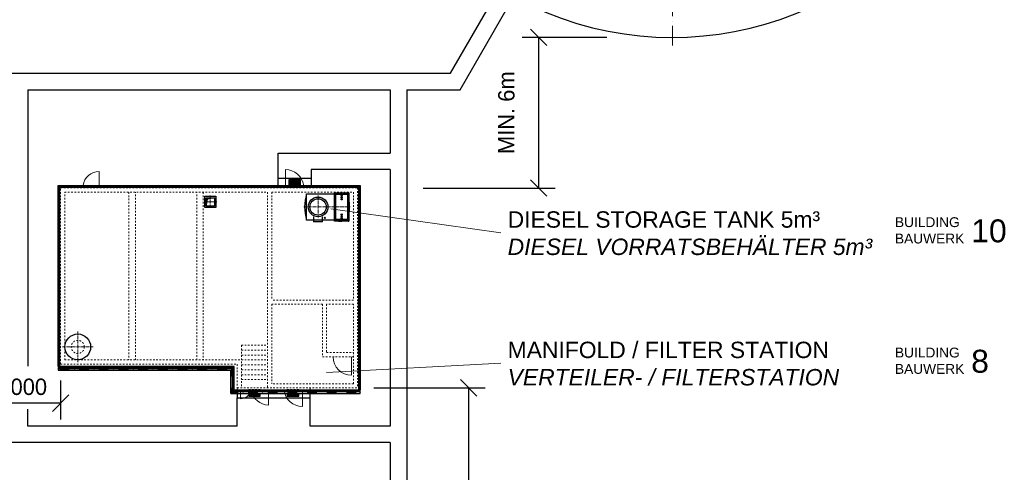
# Model space of a CAD drawing. Header units: millimetres. Extents: x -13331 to 209855, y -117294 to 47640.
# Tile 27 of 34: x 74161 to 134334, y -30569 to -2940. Entities that reach past the tile are written whole.
import ezdxf

# ---------------------------------------------------------------- set-up
doc = ezdxf.new("R2010")
doc.units = ezdxf.units.MM
for name, pattern in [('ACAD_ISO10W100', [18, 12, -3, 0, -3]), ('DASHDOT', [1, 0.5, -0.25, 0, -0.25]), ('JIS_02_1.0', [2, 1, -1]), ('MITTE2', [28.575, 19.05, -3.175, 3.175, -3.175])]:
    doc.linetypes.add(name, pattern=pattern)
doc.layers.add('Bemaßung', color=7, linetype='Continuous', lineweight=9)
doc.layers.add('Beschriftung', color=7, linetype='Continuous', lineweight=9)
doc.layers.add('Lagertank', color=253, linetype='Continuous')
doc.styles.add('LBB3.5M1000', font='isocp.shx', dxfattribs={"height": 3.5})
doc.dimstyles.new('DIN', dxfattribs={"dimtxt": 2.5, "dimasz": 2.5, "dimexe": 1.25, "dimexo": 0.625, "dimtad": 1, "dimtih": 1, "dimdec": 4, "dimdsep": 46, "dimlunit": 6, "dimtxsty": 'Standard', "dimcen": 2.5, "dimadec": 0, "dimazin": 0, "dimtfac": 1, "dimtdec": 4, "dimtmove": 0, "dimatfit": 3, "dimfxl": 0, "dimtvp": 1, "dimtolj": 1, "dimtzin": 0, "dimarcsym": 0})

# ---------------------------------------------------------------- blocks, each defined once
blk = doc.blocks.new('_Oblique')
at = {"color": 0, "linetype": 'ByBlock', "lineweight": -2}
blk.add_line((-0.5, -0.5), (0.5, 0.5), dxfattribs=at)
blk = doc.blocks.new('*D49')
at = {"layer": 'Bemaßung', "color": 0, "lineweight": -2, "transparency": 16777216}
for p, q in [((71661, -22169), (71661, -27349)), ((76661, -24964), (76661, -27349)), ((76661, -26349), (71661, -26349))]:
    blk.add_line(p, q, dxfattribs=at)
at = {"layer": 'DEFPOINTS', "color": 0, "transparency": 16777216}
for p in [(71661, -21169), (76661, -23964), (71661, -26349)]:
    blk.add_point(p, dxfattribs=at)
at = {"layer": 'Bemaßung', "color": 0, "lineweight": -2, "transparency": 16777216, "xscale": 1000, "yscale": 1000, "zscale": 1000, "rotation": 180}
blk.add_blockref('_Oblique', (71661, -26349), dxfattribs=at)
at = {"layer": 'Bemaßung', "color": 0, "lineweight": -2, "transparency": 16777216, "xscale": 1000, "yscale": 1000, "zscale": 1000}
blk.add_blockref('_Oblique', (76661, -26349), dxfattribs=at)
at = {"layer": 'Bemaßung', "color": 0, "transparency": 16777216, "insert": (74161, -25357), "char_height": 1000, "attachment_point": 5}
blk.add_mtext('\\A1;5.000', dxfattribs=at)
blk = doc.blocks.new('*D106')
at = {"layer": 'Bemaßung', "color": 0, "lineweight": -2, "transparency": 16777216}
for p, q in [((55994, -7169), (67208, -7169)), ((66208, -7169), (66208, -13214)), ((72661, -13214), (65208, -13214))]:
    blk.add_line(p, q, dxfattribs=at)
at = {"layer": 'DEFPOINTS', "color": 0, "transparency": 16777216}
for p in [(51994, -7169), (66208, -13214), (76661, -13214)]:
    blk.add_point(p, dxfattribs=at)
at = {"layer": 'Bemaßung', "color": 0, "lineweight": -2, "transparency": 16777216, "xscale": 1000, "yscale": 1000, "zscale": 1000}
for p, rotation in [((66208, -7169), 90), ((66208, -13214), 270)]:
    blk.add_blockref('_Oblique', p, dxfattribs=dict(at, rotation=rotation))
at = {"layer": 'Bemaßung', "color": 0, "transparency": 16777216, "insert": (63685, -10794), "char_height": 1000, "attachment_point": 5, "rotation": 90}
blk.add_mtext('\\A1;MIN. 6m', dxfattribs=at)
blk = doc.blocks.new('*D107')
at = {"layer": 'Bemaßung', "color": 0, "lineweight": -2, "transparency": 16777216}
for p, q in [((110047, -4020), (104878, -4020)), ((105878, -13214), (105878, -4020)), ((98811, -13214), (106878, -13214))]:
    blk.add_line(p, q, dxfattribs=at)
at = {"layer": 'DEFPOINTS', "color": 0, "transparency": 16777216}
for p in [(105878, -4020), (114047, -4020), (94811, -13214)]:
    blk.add_point(p, dxfattribs=at)
at = {"layer": 'Bemaßung', "color": 0, "lineweight": -2, "transparency": 16777216, "xscale": 1000, "yscale": 1000, "zscale": 1000}
for p, rotation in [((105878, -4020), 90), ((105878, -13214), 270)]:
    blk.add_blockref('_Oblique', p, dxfattribs=dict(at, rotation=rotation))
at = {"layer": 'Bemaßung', "color": 0, "transparency": 16777216, "insert": (103907, -8617), "char_height": 1000, "attachment_point": 5, "rotation": 90}
blk.add_mtext('\\A1;MIN. 6m', dxfattribs=at)
blk = doc.blocks.new('*D110')
at = {"layer": 'Bemaßung', "color": 0, "lineweight": -2, "transparency": 16777216}
for p, q in [((95811, -25414), (102598, -25414)), ((101598, -25414), (101598, -64544)), ((95811, -64544), (102598, -64544))]:
    blk.add_line(p, q, dxfattribs=at)
at = {"layer": 'DEFPOINTS', "color": 0, "transparency": 16777216}
for p in [(94811, -25414), (94811, -64544), (101598, -64544)]:
    blk.add_point(p, dxfattribs=at)
at = {"layer": 'Bemaßung', "color": 0, "lineweight": -2, "transparency": 16777216, "xscale": 1000, "yscale": 1000, "zscale": 1000}
for p, rotation in [((101598, -25414), 90), ((101598, -64544), 270)]:
    blk.add_blockref('_Oblique', p, dxfattribs=dict(at, rotation=rotation))
at = {"layer": 'Bemaßung', "color": 0, "transparency": 16777216, "insert": (99640, -44979), "char_height": 1000, "attachment_point": 5, "rotation": 90}
blk.add_mtext('\\A1;X', dxfattribs=at)

msp = doc.modelspace()

# ---------------------------------------------------------------- hatches: boundary and pattern name
at = {"lineweight": 13}
h = msp.add_hatch(dxfattribs=at)
h.set_pattern_fill('ANSI37', color=256, scale=10, angle=225)
h.set_pattern_definition([(270, (90966.402, -12913.515), (31.75, -7e-15), []), (0, (90966.402, -12913.515), (7e-15, 31.75), [])])
h.paths.add_polyline_path([(91316.40162, -13063.51548), (91316.40162, -12713.51548), (90616.40162, -12713.51548), (90616.40162, -13063.51548)])
h = msp.add_hatch(color=256)
h.dxf.hatch_style = 1
h.paths.add_polyline_path([(86063.90162, -13811.01548), (85811.40162, -13811.01548), (85811.40162, -13855.53804)])
h.paths.add_polyline_path([(85811.40162, -13811.01548), (85558.90162, -13811.01548), (85558.90162, -14063.51548), (85603.42419, -14063.51548), (85634.59922, -13886.71308), (85811.40162, -13855.53804)])
h.paths.add_polyline_path([(85603.42419, -14063.51548), (85558.90162, -14063.51548), (85558.90162, -14316.01548)])
h = msp.add_hatch(dxfattribs=at)
h.set_pattern_fill('ANSI37', color=256, scale=10, angle=45)
h.set_pattern_definition([(90, (88511.402, -25713.515), (-31.75, 5e-15), []), (180, (88511.402, -25713.515), (-5e-15, -31.75), [])])
h.paths.add_polyline_path([(88861.40162, -25766.18145), (88161.40162, -25766.18145), (88161.40162, -25913.51548), (88861.40162, -25913.51548)])
h.paths.add_polyline_path([(88161.40162, -25594.82577), (88861.40162, -25594.82577), (88861.40162, -25563.51548), (88161.40162, -25563.51548)])
h = msp.add_hatch(dxfattribs=at)
h.set_pattern_fill('ANSI37', color=256, scale=10, angle=45)
h.set_pattern_definition([(90, (90866.402, -25713.515), (-31.75, 5e-15), []), (180, (90866.402, -25713.515), (-5e-15, -31.75), [])])
h.paths.add_polyline_path([(91216.40162, -25766.18145), (90516.40162, -25766.18145), (90516.40162, -25913.51548), (91216.40162, -25913.51548)])
h.paths.add_polyline_path([(90516.40162, -25594.82577), (91216.40162, -25594.82577), (91216.40162, -25563.51548), (90516.40162, -25563.51548)])

# ---------------------------------------------------------------- linework, layer by layer
at = {"linetype": 'ACAD_ISO10W100', "lineweight": 18, "ltscale": 100}
msp.add_line((114046.63, -4520.42342), (114046.63, 37026.12862), dxfattribs=at)
for p, q in [((100498.31607, -6213.51548), (103083.91416, -1735.12822)), ((101075.66634, -7213.51548), (103949.93957, -2235.12822)), ((71497.9859, -6213.51548), (100498.31607, -6213.51548)), ((74661.40162, -7213.51548), (74661.40162, -24095.61631)), ((74661.40162, -7213.51548), (96811.40162, -7213.51548)), ((96811.40162, -7213.51548), (96811.40162, -11083.51548)), ((97811.40162, -7213.51548), (97811.40162, -64543.51548)), ((97811.40162, -7213.51548), (101075.66634, -7213.51548)), ((89961.40162, -12613.51548), (89961.40162, -11083.51548)), ((89961.40162, -11083.51548), (96811.40162, -11083.51548)), ((89961.40162, -13063.51548), (89961.40162, -12613.51548)), ((89961.40162, -12613.51548), (91971.40162, -12613.51548)), ((96811.40162, -12083.51548), (91971.40162, -12083.51548)), ((91971.40162, -12083.51548), (91971.40162, -12613.51548)), ((91971.40162, -12613.51548), (91971.40162, -13063.51548)), ((96811.40162, -12083.51548), (96811.40162, -27743.51548)), ((76511.40162, -24113.21753), (76511.40162, -13063.51548)), ((76511.40162, -13063.51548), (94961.40162, -13063.51548)), ((76611.40162, -13163.51548), (76511.40162, -13063.51548)), ((94911.40162, -13113.51548), (76561.40162, -13113.51548)), ((76561.40162, -24113.21753), (76561.40162, -13113.51548)), ((76611.40162, -13163.51548), (94861.40162, -13163.51548)), ((76611.40162, -24113.21753), (76611.40162, -13163.51548)), ((94861.40162, -13163.51548), (94961.40162, -13063.51548)), ((94861.40162, -13163.51548), (94861.40162, -25563.51548)), ((94911.40162, -13113.51548), (94911.40162, -25563.51548)), ((94961.40162, -13063.51548), (94961.40162, -25563.51548)), ((86063.90162, -13811.01548), (85634.59922, -13886.71308)), ((85558.90162, -14316.01548), (85634.59922, -13886.71308)), ((87261.40162, -24113.21753), (76511.40162, -24113.21753)), ((76511.40162, -24187.55082), (87205.76542, -24187.55082)), ((76511.40162, -24317.93655), (87075.37969, -24317.93655)), ((87058.73566, -24334.58059), (87230.09133, -24163.22491)), ((87058.73566, -25766.18145), (87058.73566, -24334.58059)), ((87075.37969, -25749.53741), (87075.37969, -24317.93655)), ((87205.76542, -25619.15169), (87205.76542, -24187.55082)), ((87230.09133, -25594.82577), (87230.09133, -24163.22491)), ((87261.40162, -25563.51548), (87261.40162, -24113.21753)), ((87230.09133, -25594.82577), (87058.73566, -25766.18145)), ((87075.37969, -25749.53741), (94961.40162, -25749.53741)), ((87205.76542, -25619.15169), (94961.40162, -25619.15169)), ((94961.40162, -25563.51548), (87261.40162, -25563.51548)), ((94861.40162, -25563.51548), (87411.40162, -25563.51548)), ((87461.40162, -25563.51548), (87461.40162, -25594.82577)), ((87461.40162, -25766.18145), (87461.40162, -26013.51548)), ((91916.40162, -25594.82577), (91916.40162, -25563.51548)), ((91916.40162, -26013.51548), (91916.40162, -25766.18145)), ((87461.40162, -26013.51548), (91916.40162, -26013.51548)), ((87461.40162, -27743.51548), (87461.40162, -26013.51548)), ((91916.40162, -27743.51548), (91916.40162, -26013.51548)), ((74661.40162, -27743.51548), (74661.40162, -26720.47884)), ((87461.40162, -27743.51548), (74661.40162, -27743.51548)), ((96811.40162, -27743.51548), (91916.40162, -27743.51548)), ((96811.40162, -28743.51548), (73661.40162, -28743.51548)), ((96811.40162, -28743.51548), (96811.40162, -64543.51548))]:
    msp.add_line(p, q)
at = {"color": 251, "lineweight": 5}
for p, q in [((79026.40162, -13063.51548), (79026.40162, -12208.51548)), ((90396.40162, -13063.51548), (90396.40162, -12083.51548)), ((94446.40162, -23513.51548), (94446.40162, -24643.51548)), ((87646.40162, -25563.51548), (87646.40162, -26083.51548)), ((89376.40162, -25563.51548), (89376.40162, -26463.51548)), ((91436.40162, -25563.51548), (91436.40162, -26543.51548))]:
    msp.add_line(p, q, dxfattribs=at)
at = {"linetype": 'JIS_02_1.0', "lineweight": 18, "ltscale": 100}
for p, q in [((76661.40162, -23963.51548), (76661.40162, -13213.51548)), ((76661.40162, -13213.51548), (94811.40162, -13213.51548)), ((94811.40162, -13213.51548), (94811.40162, -25413.51548)), ((76911.40162, -13463.51548), (89311.40162, -13463.51548)), ((76911.40162, -23713.51548), (76911.40162, -13463.51548)), ((80841.40162, -13463.51548), (80841.40162, -23713.51548)), ((81241.40162, -23713.51548), (81241.40162, -13463.51548)), ((84981.40162, -23713.51548), (84981.40162, -13463.51548)), ((85381.40162, -13463.51548), (85381.40162, -23713.51548)), ((89311.40162, -13463.51548), (89311.40162, -25413.51548)), ((89561.40162, -13463.51548), (89561.40162, -20063.51548)), ((89561.40162, -13463.51548), (94561.40162, -13463.51548)), ((94561.40162, -13463.51548), (94561.40162, -20063.51548)), ((94561.40162, -20063.51548), (89561.40162, -20063.51548)), ((89561.40162, -20313.51548), (89561.40162, -25163.51548)), ((89561.40162, -20313.51548), (92671.40162, -20313.51548)), ((92671.40162, -20313.51548), (92671.40162, -23513.51548)), ((94561.40162, -20313.51548), (92921.40162, -20313.51548)), ((92921.40162, -20313.51548), (92921.40162, -23263.51548)), ((94561.40162, -25163.51548), (94561.40162, -20313.51548)), ((87711.40162, -22813.51548), (87711.40162, -25413.51548)), ((87711.40162, -22813.51548), (89311.40162, -22813.51548)), ((87711.40162, -23113.51548), (89311.40162, -23113.51548)), ((87711.40162, -23413.51548), (89311.40162, -23413.51548)), ((92921.40162, -23263.51548), (94561.40162, -23263.51548)), ((76661.40162, -23963.51548), (87461.40162, -23963.51548)), ((76911.40162, -23713.51548), (87711.40162, -23713.51548)), ((87461.40162, -23963.51548), (87461.40162, -25413.51548)), ((87711.40162, -23713.51548), (89311.40162, -23713.51548)), ((87711.40162, -24013.51548), (89311.40162, -24013.51548)), ((92671.40162, -23513.51548), (94561.40162, -23513.51548)), ((87711.40162, -24313.51548), (89311.40162, -24313.51548)), ((87711.40162, -24613.51548), (89311.40162, -24613.51548)), ((87711.40162, -24913.51548), (89311.40162, -24913.51548)), ((94561.40162, -25163.51548), (89561.40162, -25163.51548)), ((87461.40162, -25413.51548), (94811.40162, -25413.51548)), ((87461.40162, -25563.51548), (87461.40162, -25413.51548)), ((88161.40162, -25563.51548), (88161.40162, -25513.51548)), ((88161.40162, -25513.51548), (88861.40162, -25513.51548)), ((88861.40162, -25513.51548), (88861.40162, -25563.51548)), ((90516.40162, -25563.51548), (90516.40162, -25513.51548)), ((90516.40162, -25513.51548), (91216.40162, -25513.51548)), ((91216.40162, -25513.51548), (91216.40162, -25563.51548)), ((91916.40162, -25563.51548), (91916.40162, -25413.51548))]:
    msp.add_line(p, q, dxfattribs=at)
at = {"linetype": 'MITTE2', "lineweight": 18, "ltscale": 10}
for p, q in [((85811.40162, -13669.07864), (85811.40162, -14457.95232)), ((86205.83846, -14063.51548), (85416.96479, -14063.51548)), ((77711.40162, -23855.28222), (77711.40162, -21971.74875)), ((76769.63489, -22913.51548), (78653.16836, -22913.51548))]:
    msp.add_line(p, q, dxfattribs=at)
at = {"linetype": 'DASHDOT', "ltscale": 10}
for p, q in [((76483.09083, -24248.90275), (87144.41349, -24248.90275)), ((87144.41349, -25680.50361), (87144.41349, -24248.90275)), ((87144.41349, -25680.50361), (95000.4292, -25680.50361))]:
    msp.add_line(p, q, dxfattribs=at)
for points in [[(91316.40162, -13063.51548), (91316.40162, -12713.51548), (90616.40162, -12713.51548), (90616.40162, -13063.51548)], [(87230.09133, -24163.22491), (76511.40162, -24163.22491), (76511.40162, -24334.58059), (87058.73566, -24334.58059)], [(87058.73566, -25766.18145), (94961.40162, -25766.18145), (94961.40162, -25594.82577), (87230.09133, -25594.82577)], [(88161.40162, -25563.51548), (88161.40162, -25594.82577)], [(88161.40162, -25766.18145), (88161.40162, -25913.51548), (88861.40162, -25913.51548), (88861.40162, -25766.18145)], [(88861.40162, -25594.82577), (88861.40162, -25563.51548)], [(90516.40162, -25563.51548), (90516.40162, -25594.82577)], [(90516.40162, -25766.18145), (90516.40162, -25913.51548), (91216.40162, -25913.51548), (91216.40162, -25766.18145)], [(91216.40162, -25594.82577), (91216.40162, -25563.51548)]]:
    msp.add_lwpolyline(points)
for points in [[(85468.90162, -13721.01548), (86153.90162, -13721.01548), (86153.90162, -14406.01548), (85468.90162, -14406.01548)], [(85558.90162, -13811.01548), (86063.90162, -13811.01548), (86063.90162, -14316.01548), (85558.90162, -14316.01548)]]:
    msp.add_lwpolyline(points, close=True)
for centre, radius in [((90966.40162, -12913.51548), 30.15), ((77711.40162, -22913.51548), 787.40157), ((77021.99237, -24248.90275), 58.97615), ((77021.99237, -24248.90275), 50), ((86750.81087, -24248.90275), 58.97615), ((86750.81087, -24248.90275), 50), ((88511.40162, -25713.51548), 30.15), ((90866.40162, -25713.51548), 30.15), ((94450.81087, -25680.50361), 58.97615), ((94450.81087, -25680.50361), 50)]:
    msp.add_circle(centre, radius)
at = {"linetype": 'JIS_02_1.0', "lineweight": 18, "ltscale": 100}
msp.add_circle((77711.40162, -22913.51548), 400, dxfattribs=at)
for centre, radius, start, end in [((51993.76108, 16252.8526), 23421.42447, 311.5168818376, 308.4831181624), ((114046.63, 16252.8526), 20273.27602, 241.7525003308, 237.8804935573)]:
    msp.add_arc(centre, radius, start, end)
at = {"color": 251, "lineweight": 5}
for centre, radius, start, end in [((79026.40162, -13213.51548), 1005, 90, 171.4163183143), ((90396.40162, -13213.51548), 1130, 7.6281496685, 90), ((94446.40162, -23513.51548), 1130, 180, 270), ((87646.40162, -25413.51548), 670, 270, 347.0629380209), ((89376.40162, -25413.51548), 1050, 188.2132107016, 270), ((91436.40162, -25413.51548), 1130, 187.6281496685, 270)]:
    msp.add_arc(centre, radius, start, end, dxfattribs=at)
at = {"layer": 'Beschriftung'}
for p, q in [((103561.62742, -15945.17709), (93178.22266, -14481.64171)), ((103561.62742, -23905.10848), (92907.36617, -24475.85928))]:
    msp.add_line(p, q, dxfattribs=at)
at = {"layer": 'Lagertank', "linetype": 'MITTE2', "lineweight": 18, "ltscale": 10}
for p, q in [((92396.4158, -13681.62436), (92396.4158, -15064.36722)), ((91521.40162, -14368.63248), (92943.78173, -14368.63248)), ((92952.50841, -14368.63248), (94371.40162, -14368.63248))]:
    msp.add_line(p, q, dxfattribs=at)
at = {"layer": 'Lagertank', "linetype": 'MITTE2', "lineweight": 5, "ltscale": 3}
for p, q in [((93886.28013, -13691.70771), (93792.66904, -13691.70771)), ((93886.28013, -13798.05859), (93792.66904, -13798.05859)), ((93839.47458, -13644.90217), (93839.47458, -13738.51326)), ((93839.47458, -13751.25304), (93839.47458, -13844.86413)), ((93886.28013, -13904.40946), (93792.66904, -13904.40946)), ((93839.47458, -13857.60391), (93839.47458, -13951.215)), ((93886.28013, -14832.8555), (93792.66904, -14832.8555)), ((93886.28013, -14939.20638), (93792.66904, -14939.20638)), ((93839.47458, -14879.66105), (93839.47458, -14786.04996)), ((93839.47458, -14986.01192), (93839.47458, -14892.40083)), ((93839.47458, -15092.36279), (93839.47458, -14998.7517)), ((93886.28013, -15045.55725), (93792.66904, -15045.55725)), ((93839.47458, -15137.49505), (93839.47458, -15259.6355))]:
    msp.add_line(p, q, dxfattribs=at)
at = {"layer": 'Lagertank'}
for points in [[(92116.4158, -15168.63244), (91696.41578, -15168.63243), (91696.41582, -13568.63248), (94196.38743, -13568.63248), (94196.38743, -15168.63248), (93591.11073, -15168.63247)], [(93839.47458, -15193.63248), (93401.97458, -15193.63248), (93401.97458, -13543.63248), (94276.97458, -13543.63248), (94276.97458, -15193.63248), (93839.47458, -15193.63248)], [(92646.4158, -15168.63245), (92146.4158, -15168.63244)], [(93542.38642, -15168.63247), (92676.4158, -15168.63245)], [(93839.47458, -15238.63246), (93401.97458, -15238.63246), (93401.97458, -15188.63246), (93839.47458, -15188.63246)], [(93636.9835, -15238.63246), (93839.47458, -15238.63246)], [(93839.47458, -15170.48361), (93815.11243, -15170.48361), (93815.11243, -15159.22721), (93815.11243, -15159.22721)], [(93863.83674, -15159.22721), (93863.83674, -15159.22721), (93863.83674, -15170.48361), (93839.47458, -15170.48361)], [(93839.47458, -15188.63246), (94276.97458, -15188.63246), (94276.97458, -15238.63246), (93839.47458, -15238.63246)]]:
    msp.add_lwpolyline(points, dxfattribs=at)
for points in [[(93401.97458, -13498.6325), (93451.97458, -13498.6325), (93451.97458, -15238.63246), (93401.97458, -15238.63246)], [(93401.97458, -13498.6325), (94276.97458, -13498.6325), (94276.97458, -13548.6325), (93401.97458, -13548.6325)], [(94226.97458, -13593.63248), (94226.97458, -15143.63248), (93451.97458, -15143.63248), (93451.97458, -13593.63248)], [(94276.97458, -13498.6325), (94226.97458, -13498.6325), (94226.97458, -15238.63246), (94276.97458, -15238.63246)], [(93805.72302, -15143.63248), (93873.22614, -15143.63248), (93873.22614, -15159.22721), (93805.72302, -15159.22721)]]:
    msp.add_lwpolyline(points, close=True, dxfattribs=at)
at = {"layer": 'Lagertank', "linetype": 'Continuous', "lineweight": 18, "ltscale": 10}
for points in [[(92146.4158, -14976.27883), (92116.4158, -14976.27883), (92116.4158, -15282.72745), (92146.4158, -15282.72745)], [(92676.4158, -14976.27883), (92646.4158, -14976.27883), (92646.4158, -15282.72745), (92676.4158, -15282.72745)], [(92146.4158, -15271.55258), (92646.4158, -15271.55258), (92646.4158, -15251.55258), (92146.4158, -15251.55258)]]:
    msp.add_lwpolyline(points, close=True, dxfattribs=at)
at = {"layer": 'Lagertank'}
for centre, radius in [((92396.4158, -14368.63245), 600), ((93839.47458, -13691.70771), 33.75156), ((93839.47458, -13798.05859), 33.75156), ((92396.4158, -14368.63245), 500), ((93839.47458, -13904.40946), 33.75156), ((92806.43955, -15032.26279), 33.75156), ((93839.47458, -14832.8555), 33.75156), ((93839.47458, -14939.20638), 33.75156), ((93839.47458, -15045.55725), 33.75156)]:
    msp.add_circle(centre, radius, dxfattribs=at)
for centre, start, end in [((94193.6181, -14368.63248), 162.2366972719, 197.7633027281), ((91699.18515, -14368.63248), 342.2366972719, 17.7633027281)]:
    msp.add_arc(centre, 2622.21647, start, end, dxfattribs=at)

# ---------------------------------------------------------------- texts
at = {"layer": 'Beschriftung', "attachment_point": 1, "style": 'LBB3.5M1000'}
for s, insert, char_height, width in [('{\\fArial|b0|i0|c0|p34;DIESEL STORAGE TANK 5m³\\P\\fArial|b0|i1|c0|p34;DIESEL VORRATSBEHÄLTER 5m³}', (103982.15014, -14636.93837), 1000, 25967.130384), ('{\\fArial|b0|i0|c0|p34;BUILDING\\PBAUWERK}', (127650.16101, -14998.8016), 600, 4388.1085757), ('{\\fArial|b0|i0|c0|p34;10}', (132307.81625, -15129.76052), 1400, 1575.8484127), ('{\\fArial|b0|i0|c0|p34;MANIFOLD / FILTER STATION\\P\\fArial|b0|i1|c0|p34;VERTEILER- / FILTERSTATION}', (103982.15014, -22596.86976), 1000, 25967.130384), ('{\\fArial|b0|i0|c0|p34;BUILDING\\PBAUWERK}', (127650.16101, -22958.73298), 600, 4388.1085757), ('{\\fArial|b0|i0|c0|p34;8}', (132307.81625, -23089.69191), 1400, 1575.8484127)]:
    msp.add_mtext(s, dxfattribs=dict(at, insert=insert, char_height=char_height, width=width))

# ---------------------------------------------------------------- dimensions: what is measured, and where the dimension line sits
at = {"layer": 'Bemaßung'}
for base, p1, p2, text, override, picture, middle in [((105878.11187, -4020.42342), (94811.40162, -13213.51548), (114046.63, -4020.42342), 'MIN. 6m', {"dimscale": 100, "dimtxt": 10, "dimasz": 10, "dimexe": 10, "dimexo": 40, "dimgap": 4, "dimblk1": 'Oblique', "dimblk2": 'Oblique', "dimsah": 1, "dimtmove": 2}, '*D107', (103907.38503, -8616.96945)), ((66207.99975, -13213.51548), (51993.76108, -7168.57187), (76661.40162, -13213.51548), 'MIN. 6m', {"dimscale": 100, "dimtxt": 10, "dimasz": 10, "dimexe": 10, "dimexo": 40, "dimgap": 4, "dimblk1": 'Oblique', "dimblk2": 'Oblique', "dimsah": 1, "dimtmove": 2}, '*D106', (63685.37486, -10793.82761)), ((101597.67004, -64543.51548), (94811.40162, -25413.51548), (94811.40162, -64543.51548), 'X', {"dimscale": 100, "dimtxt": 10, "dimasz": 10, "dimexe": 10, "dimexo": 10, "dimgap": 4, "dimblk1": 'Oblique', "dimblk2": 'Oblique', "dimsah": 1, "dimtmove": 2}, '*D110', (99640.05152, -44978.51548))]:
    dim = msp.add_linear_dim(base=base, p1=p1, p2=p2, angle=90, text=text, dimstyle='DIN', override=override, dxfattribs=at)
    dim.commit()
    dim.dimension.update_dxf_attribs({"geometry": picture, "text_midpoint": middle, "dimtype": 160})
dim = msp.add_linear_dim(base=(71661.40162, -26348.94378), p1=(76661.40162, -23963.51548), p2=(71661.40162, -21168.51548), dimstyle='DIN', override={"dimscale": 100, "dimtxt": 10, "dimasz": 10, "dimexe": 10, "dimexo": 10, "dimgap": 4, "dimblk1": 'Oblique', "dimblk2": 'Oblique', "dimsah": 1, "dimtmove": 2}, dxfattribs=at)
dim.commit()
dim.dimension.update_dxf_attribs({"geometry": '*D49', "text_midpoint": (74161.40162, -25357.17915), "dimtype": 160})

doc.saveas('drawing.dxf')
